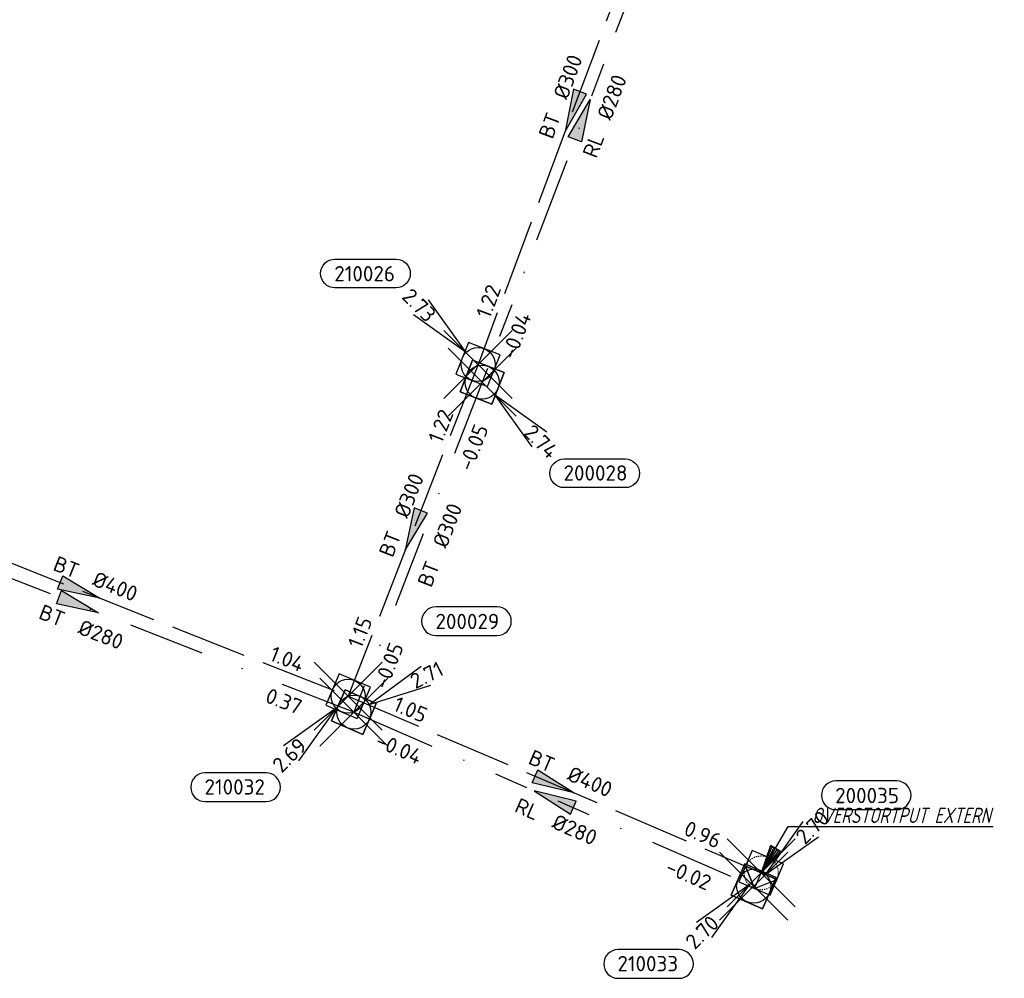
# Model space of a CAD drawing. Header units: metres. Extents: x 153343 to 157271, y 461673 to 467005.
# Tile 122 of 191: x 154226 to 154312, y 466059 to 466144. Entities that reach past the tile are written whole.
import ezdxf
from ezdxf.enums import TextEntityAlignment as Align

# ---------------------------------------------------------------- set-up
doc = ezdxf.new("R2010")
doc.units = ezdxf.units.M
doc.header["$LTSCALE"] = 0.75
doc.header["$PDMODE"] = 3
doc.header["$PDSIZE"] = 3
for name, pattern in [('HIDDENX2', [0.75, 0.5, -0.25]), ('RI-HWA_BETON', [11.4, 9, -2.4]), ('RI-RELINEN', [38, 10, -4, 0, -4, 4, -4, 4, -4, 0, -4]), ('RI-VWA_BETON', [19, 9, -5, 0, -5])]:
    doc.linetypes.add(name, pattern=pattern)
doc.layers.get('0').update_dxf_attribs({"lineweight": 25})
doc.layers.get('defpoints').update_dxf_attribs({"lineweight": 25})
for name, color, linetype in [('B-OI-RI-AANPIJLING', 1, 'Continuous'), ('B-OI-RI-HWA_PUTNUMMER-S @ 0.75', 151, 'Continuous'), ('B-OI-RI-HWA_RIOOLPUT_OVERSTORTPUT-S @ 0.75', 151, 'Continuous'), ('B-OI-RI-HWA_TRANSPORTLEIDING_BETON_300-G', 151, 'RI-HWA_BETON'), ('B-OI-RI-HWA_TRANSPORTLEIDING_BETON_400-G', 151, 'RI-HWA_BETON'), ('B-OI-RI-VWA_PUTNUMMER-S @ 0.75', 33, 'Continuous'), ('B-OI-RI-VWA_TRANSPORTLEIDING_B+RELINED_280-G', 33, 'RI-RELINEN'), ('B-OI-RI-VWA_TRANSPORTLEIDING_BETON_280-G', 33, 'RI-VWA_BETON'), ('B-OI-RI-VWA_TRANSPORTLEIDING_BETON_300-G', 33, 'RI-VWA_BETON')]:
    doc.layers.add(name, color=color, linetype=linetype)
for name, color, linetype, lineweight in [('B-OI-RI-HWA_RIOOLPUT_INSPECTIEPUT-S', 151, 'Continuous', 25), ('B-OI-RI-HWA_STROOMRICHTING-S @ 0.75', 151, 'Continuous', 25), ('B-OI-RI-VWA_RIOOLPUT_INSPECTIEPUT_BETON-S', 33, 'Continuous', 25), ('B-OI-RI-VWA_STROOMRICHTING-S @ 0.75', 33, 'Continuous', 25), ('N-OI-RI-BIJZONDERDERHEDEN-T18', 134, 'Continuous', 18)]:
    doc.layers.add(name, color=color, linetype=linetype, lineweight=lineweight)
doc.layers.add('inspectieput', color=7, linetype='Continuous', plot=False)
doc.layers.add('overstortput extern', color=7, linetype='Continuous', plot=False)
doc.styles.add('NLCS-ISO', font='isocpeur.ttf')
doc.styles.add('NLCS-ISO-M750-T18_CURSIEF', font='NLCS-ISO.ttf', dxfattribs={"oblique": 15, "height": 1.35})

# ---------------------------------------------------------------- blocks, each defined once
blk = doc.blocks.new('*U109')
at = {"ltscale": 0.1}
blk.add_hatch(color=256, dxfattribs=at).paths.add_polyline_path([(2.5, 0), (-2.5, -0.83), (-2.5, 0.83)])
at = {"ltscale": 0.1, "flags": 128}
blk.add_lwpolyline([(2.5, 0), (-2.5, -0.83), (-2.5, 0.83)], close=True, dxfattribs=at)
at = {"ltscale": 0.1, "style": 'NLCS-ISO'}
for tag, p in [('BOBL', (-17.06, 0)), ('MAT', (-1, 0.5))]:
    blk.add_attdef(tag, text='', height=1.8, dxfattribs=at).set_placement(p, align=Align.BOTTOM_RIGHT)
for tag, p in [('DIA', (1, 0.5)), ('BOBR', (16.12, 0))]:
    blk.add_attdef(tag, text='', height=1.8, dxfattribs=at).set_placement(p, align=Align.BOTTOM_LEFT)
at = {"layer": 'defpoints', "ltscale": 0.1, "style": 'NLCS-ISO', "flags": 1}
blk.add_attdef('JVA', text='', height=1.8, dxfattribs=at).set_placement((0, -1), align=Align.TOP_CENTER)
blk = doc.blocks.new('*U110')
at = {"ltscale": 0.1}
blk.add_hatch(color=256, dxfattribs=at).paths.add_polyline_path([(2.5, 0), (-2.5, -0.83), (-2.5, 0.83)])
at = {"ltscale": 0.1, "flags": 128}
blk.add_lwpolyline([(2.5, 0), (-2.5, -0.83), (-2.5, 0.83)], close=True, dxfattribs=at)
at = {"ltscale": 0.1, "style": 'NLCS-ISO'}
for tag, p in [('BOBL', (-24.55, 0)), ('MAT', (-1, 0.5))]:
    blk.add_attdef(tag, text='', height=1.8, dxfattribs=at).set_placement(p, align=Align.BOTTOM_RIGHT)
for tag, p in [('DIA', (1, 0.5)), ('BOBR', (23.61, -0.01))]:
    blk.add_attdef(tag, text='', height=1.8, dxfattribs=at).set_placement(p, align=Align.BOTTOM_LEFT)
at = {"layer": 'defpoints', "ltscale": 0.1, "style": 'NLCS-ISO', "flags": 1}
blk.add_attdef('JVA', text='', height=1.8, dxfattribs=at).set_placement((0, -1), align=Align.TOP_CENTER)
blk = doc.blocks.new('*U113')
at = {"ltscale": 0.1}
blk.add_hatch(color=256, dxfattribs=at).paths.add_polyline_path([(-2.5, 0), (2.5, -0.83), (2.5, 0.83)])
at = {"ltscale": 0.1, "flags": 128}
blk.add_lwpolyline([(-2.5, 0), (2.5, -0.83), (2.5, 0.83)], close=True, dxfattribs=at)
at = {"ltscale": 0.1, "style": 'NLCS-ISO'}
for tag, p in [('BOBL', (-11.6, 0)), ('MAT', (-1, 0.5))]:
    blk.add_attdef(tag, text='', height=1.8, dxfattribs=at).set_placement(p, align=Align.BOTTOM_RIGHT)
for tag, p in [('DIA', (1, 0.5)), ('BOBR', (10.66, 0))]:
    blk.add_attdef(tag, text='', height=1.8, dxfattribs=at).set_placement(p, align=Align.BOTTOM_LEFT)
at = {"layer": 'defpoints', "ltscale": 0.1, "style": 'NLCS-ISO', "flags": 1}
blk.add_attdef('JVA', text='', height=1.8, dxfattribs=at).set_placement((0, -1), align=Align.TOP_CENTER)
blk = doc.blocks.new('*U114')
at = {"ltscale": 0.1}
blk.add_hatch(color=256, dxfattribs=at).paths.add_polyline_path([(-2.5, 0), (2.5, -0.83), (2.5, 0.83)])
at = {"ltscale": 0.1, "flags": 128}
blk.add_lwpolyline([(-2.5, 0), (2.5, -0.83), (2.5, 0.83)], close=True, dxfattribs=at)
at = {"ltscale": 0.1, "style": 'NLCS-ISO'}
for tag, p in [('BOBL', (-22.4, 0)), ('MAT', (-1, 0.5))]:
    blk.add_attdef(tag, text='', height=1.8, dxfattribs=at).set_placement(p, align=Align.BOTTOM_RIGHT)
for tag, p in [('DIA', (1, 0.5)), ('BOBR', (21.45, -0.01))]:
    blk.add_attdef(tag, text='', height=1.8, dxfattribs=at).set_placement(p, align=Align.BOTTOM_LEFT)
at = {"layer": 'defpoints', "ltscale": 0.1, "style": 'NLCS-ISO', "flags": 1}
blk.add_attdef('JVA', text='', height=1.8, dxfattribs=at).set_placement((0, -1), align=Align.TOP_CENTER)
blk = doc.blocks.new('*U121')
at = {"ltscale": 0.1}
blk.add_hatch(color=256, dxfattribs=at).paths.add_polyline_path([(-2.5, 0), (2.5, -0.83), (2.5, 0.83)])
at = {"ltscale": 0.1, "flags": 128}
blk.add_lwpolyline([(-2.5, 0), (2.5, -0.83), (2.5, 0.83)], close=True, dxfattribs=at)
at = {"ltscale": 0.1, "style": 'NLCS-ISO'}
for tag, p in [('BOBL', (-16.29, -3.24)), ('MAT', (-1, -3.74))]:
    blk.add_attdef(tag, text='', height=1.8, dxfattribs=at).set_placement(p, align=Align.BOTTOM_RIGHT)
for tag, p in [('BOBR', (15.34, -3.24)), ('DIA', (1, -3.74))]:
    blk.add_attdef(tag, text='', height=1.8, dxfattribs=at).set_placement(p, align=Align.BOTTOM_LEFT)
at = {"layer": 'defpoints', "ltscale": 0.1, "style": 'NLCS-ISO', "flags": 1}
blk.add_attdef('JVA', text='', height=1.8, dxfattribs=at).set_placement((0, -1), align=Align.TOP_CENTER)
blk = doc.blocks.new('*U133')
at = {"ltscale": 0.1}
blk.add_hatch(color=256, dxfattribs=at).paths.add_polyline_path([(2.5, 0), (-2.5, -0.83), (-2.5, 0.83)])
at = {"ltscale": 0.1, "flags": 128}
blk.add_lwpolyline([(2.5, 0), (-2.5, -0.83), (-2.5, 0.83)], close=True, dxfattribs=at)
at = {"ltscale": 0.1, "style": 'NLCS-ISO'}
for tag, p in [('BOBL', (-21.81, -3.24)), ('MAT', (-1, -3.74))]:
    blk.add_attdef(tag, text='', height=1.8, dxfattribs=at).set_placement(p, align=Align.BOTTOM_RIGHT)
for tag, p in [('BOBR', (24.43, -3.23)), ('DIA', (1, -3.74))]:
    blk.add_attdef(tag, text='', height=1.8, dxfattribs=at).set_placement(p, align=Align.BOTTOM_LEFT)
at = {"layer": 'defpoints', "ltscale": 0.1, "style": 'NLCS-ISO', "flags": 1}
blk.add_attdef('JVA', text='', height=1.8, dxfattribs=at).set_placement((0, -1), align=Align.TOP_CENTER)
blk = doc.blocks.new('*U134')
at = {"ltscale": 0.1, "style": 'NLCS-ISO'}
for tag, p in [('BOBL', (-11.47, -3.24)), ('MAT', (-1, -3.74))]:
    blk.add_attdef(tag, text='', height=1.8, dxfattribs=at).set_placement(p, align=Align.BOTTOM_RIGHT)
for tag, p in [('BOBR', (10.52, -3.24)), ('DIA', (1, -3.74))]:
    blk.add_attdef(tag, text='', height=1.8, dxfattribs=at).set_placement(p, align=Align.BOTTOM_LEFT)
at = {"layer": 'defpoints', "ltscale": 0.1, "style": 'NLCS-ISO', "flags": 1}
blk.add_attdef('JVA', text='', height=1.8, dxfattribs=at).set_placement((0, -1), align=Align.TOP_CENTER)
blk = doc.blocks.new('*U145')
at = {"ltscale": 0.1}
blk.add_hatch(color=256, dxfattribs=at).paths.add_polyline_path([(2.5, 0), (-2.5, -0.83), (-2.5, 0.83)])
at = {"ltscale": 0.1, "flags": 128}
blk.add_lwpolyline([(2.5, 0), (-2.5, -0.83), (-2.5, 0.83)], close=True, dxfattribs=at)
at = {"ltscale": 0.1, "style": 'NLCS-ISO'}
for tag, p in [('BOBL', (-23.74, -3.24)), ('MAT', (-1, -3.74))]:
    blk.add_attdef(tag, text='', height=1.8, dxfattribs=at).set_placement(p, align=Align.BOTTOM_RIGHT)
for tag, p in [('BOBR', (22.79, -3.23)), ('DIA', (1, -3.74))]:
    blk.add_attdef(tag, text='', height=1.8, dxfattribs=at).set_placement(p, align=Align.BOTTOM_LEFT)
at = {"layer": 'defpoints', "ltscale": 0.1, "style": 'NLCS-ISO', "flags": 1}
blk.add_attdef('JVA', text='', height=1.8, dxfattribs=at).set_placement((0, -1), align=Align.TOP_CENTER)
blk = doc.blocks.new('B-SRI-PUT_OVERSTORT-SO')
at = {"ltscale": 0.1}
for p, q in [((0, 2), (-2, 0)), ((0, 2), (0, -2)), ((0, 2), (2, 0)), ((2, 0), (-2, 0))]:
    blk.add_line(p, q, dxfattribs=at)
at = {"lineweight": -3, "flags": 128}
blk.add_lwpolyline([(-2, -2), (2, -2), (2, 2), (-2, 2)], close=True, dxfattribs=at)
at = {"ltscale": 0.1, "flags": 128}
blk.add_lwpolyline([(0, 2), (-2, 0), (2, 0)], close=True, dxfattribs=at)
at = {"linetype": 'HIDDENX2', "lineweight": -3, "ltscale": 0.25}
blk.add_circle((0, 0), 2, dxfattribs=at)
blk = doc.blocks.new('*U241')
for q in [(-7.6, -5.83), (-5.83, -7.6)]:
    blk.add_line((-1.41, -1.41), q)
blk.add_lwpolyline([(-16.81, -12.39), (-9.65, -12.39, 1), (-9.65, -9.01), (-16.81, -9.01, 1)], format="xyb", close=True)
at = {"ltscale": 0.1, "style": 'NLCS-ISO'}
blk.add_attdef('PUTHGT', text='', height=1.8, rotation=45, dxfattribs=at).set_placement((-8.44, -8.48), align=Align.MIDDLE_LEFT)
blk.add_attdef('PUTNR', text='', height=1.8, dxfattribs=at).set_placement((-13.33, -8.87), align=Align.MIDDLE_CENTER)
blk = doc.blocks.new('B-SRI-PUT_HWA-SO')
at = {"lineweight": -3, "flags": 128}
blk.add_lwpolyline([(-2, -2), (2, -2), (2, 2), (-2, 2)], close=True, dxfattribs=at)
at = {"lineweight": -3}
blk.add_circle((0, 0), 2, dxfattribs=at)
blk = doc.blocks.new('*U255')
for q in [(-5.83, 7.6), (-7.6, 5.83)]:
    blk.add_line((-1.41, 1.41), q)
blk.add_lwpolyline([(-16.81, 12.39), (-9.65, 12.39, -1), (-9.65, 9.01), (-16.81, 9.01, -1)], format="xyb", close=True)
at = {"ltscale": 0.1, "style": 'NLCS-ISO'}
blk.add_attdef('PUTNR', text='', height=1.8, dxfattribs=at).set_placement((-13.33, 10.67), align=Align.MIDDLE_CENTER)
blk.add_attdef('PUTHGT', text='', height=1.8, rotation=315, dxfattribs=at).set_placement((-8.44, 8.48), align=Align.MIDDLE_LEFT)
blk = doc.blocks.new('*U43')
for q in [(5.83, 7.6), (7.6, 5.83)]:
    blk.add_line((1.41, 1.41), q)
blk.add_lwpolyline([(16.81, 12.39), (9.65, 12.39, 1), (9.65, 9.01), (16.81, 9.01, 1)], format="xyb", close=True)
at = {"ltscale": 0.1, "style": 'NLCS-ISO'}
blk.add_attdef('PUTHGT', text='', height=1.8, rotation=45, dxfattribs=at).set_placement((5.39, 5.43), align=Align.MIDDLE_LEFT)
blk.add_attdef('PUTNR', text='', height=1.8, dxfattribs=at).set_placement((13.33, 10.67), align=Align.MIDDLE_CENTER)
blk = doc.blocks.new('*U420')
for q in [(7.91, 5.41), (9.04, 3.17)]:
    blk.add_line((1.78, 0.9), q)
blk.add_lwpolyline([(16.81, 12.39), (9.65, 12.39, 1), (9.65, 9.01), (16.81, 9.01, 1)], format="xyb", close=True)
at = {"ltscale": 0.1, "style": 'NLCS-ISO'}
blk.add_attdef('PUTNR', text='', height=1.8, dxfattribs=at).set_placement((13.33, 10.67), align=Align.MIDDLE_CENTER)
blk.add_attdef('PUTHGT', text='', height=1.8, rotation=26.8437, dxfattribs=at).set_placement((6.81, 3.48), align=Align.MIDDLE_LEFT)
blk = doc.blocks.new('*U321')
for q in [(5.83, -7.6), (7.6, -5.83)]:
    blk.add_line((1.41, -1.41), q)
blk.add_lwpolyline([(16.81, -12.39), (9.65, -12.39, -1), (9.65, -9.01), (16.81, -9.01, -1)], format="xyb", close=True)
at = {"ltscale": 0.1, "style": 'NLCS-ISO'}
blk.add_attdef('PUTHGT', text='', height=1.8, rotation=315, dxfattribs=at).set_placement((5.39, -5.43), align=Align.MIDDLE_LEFT)
blk.add_attdef('PUTNR', text='', height=1.8, dxfattribs=at).set_placement((13.33, -8.87), align=Align.MIDDLE_CENTER)
blk = doc.blocks.new('B-SRI-PUT_VWA-SO')
at = {"flags": 128}
blk.add_lwpolyline([(-2, 2), (2, 2), (2, -2), (-2, -2)], close=True, dxfattribs=at)
at = {"lineweight": -3, "flags": 128}
blk.add_lwpolyline([(2, -2), (2, 2), (-2, 2), (-2, -2)], close=True, dxfattribs=at)
at = {"lineweight": -3}
blk.add_circle((0, 0), 2, dxfattribs=at)

msp = doc.modelspace()

# ---------------------------------------------------------------- linework, layer by layer
at = {"layer": 'B-OI-RI-AANPIJLING', "transparency": 33554610, "flags": 128}
msp.add_lwpolyline([(154290.96, 466068.33), (154292.664, 466070.229), (154291.784, 466070.745), (154290.96, 466068.33), (154291.931, 466070.659), (154292.077, 466070.573), (154290.96, 466068.33), (154292.371, 466070.401), (154292.517, 466070.315), (154290.96, 466068.33), (154293.354, 466072.414), (154311.399, 466072.414)], dxfattribs=at)
at = {"layer": 'B-OI-RI-HWA_TRANSPORTLEIDING_BETON_300-G', "transparency": 33554610}
for p, q in [((154282.66, 466157.75), (154266, 466113.16)), ((154266, 466113.16), (154254.55, 466083.91))]:
    msp.add_line(p, q, dxfattribs=at)
at = {"layer": 'B-OI-RI-HWA_TRANSPORTLEIDING_BETON_400-G', "transparency": 33554610}
for p, q in [((154207.27, 466102.59), (154254.55, 466083.91)), ((154254.55, 466083.91), (154290.96, 466068.33))]:
    msp.add_line(p, q, dxfattribs=at)
at = {"layer": 'B-OI-RI-VWA_TRANSPORTLEIDING_B+RELINED_280-G', "transparency": 33554610}
for p, q in [((154284.05, 466157.94), (154266.36, 466111.59)), ((154255.06, 466082.5), (154290.3, 466067.15))]:
    msp.add_line(p, q, dxfattribs=at)
at = {"layer": 'B-OI-RI-VWA_TRANSPORTLEIDING_BETON_280-G', "transparency": 33554610}
msp.add_line((154255.06, 466082.5), (154206.55, 466101.41), dxfattribs=at)
at = {"layer": 'B-OI-RI-VWA_TRANSPORTLEIDING_BETON_300-G', "transparency": 33554610}
msp.add_line((154266.36, 466111.59), (154255.06, 466082.5), dxfattribs=at)
at = {"layer": 'inspectieput', "color": 0, "transparency": 33554610}
for p in [(154266, 466113.16), (154266.36, 466111.59), (154254.55, 466083.91), (154255.06, 466082.5), (154290.3, 466067.15)]:
    msp.add_point(p, dxfattribs=at)
at = {"layer": 'inspectieput'}
for p in [(154266, 466113.16), (154266, 466113.16), (154266.36, 466111.59), (154266.36, 466111.59), (154254.55, 466083.91), (154254.55, 466083.91), (154255.06, 466082.5), (154255.06, 466082.5), (154290.3, 466067.15), (154290.3, 466067.15)]:
    msp.add_point(p, dxfattribs=at)
at = {"layer": 'overstortput extern', "color": 0, "transparency": 33554610}
msp.add_point((154290.96, 466068.33), dxfattribs=at)

# ---------------------------------------------------------------- block references
at = {"layer": 'B-OI-RI-HWA_PUTNUMMER-S @ 0.75', "color": 0, "transparency": 33554610, "xscale": 0.75, "yscale": 0.75, "zscale": 0.75}
msp.add_blockref('*U255', (154266, 466113.16), dxfattribs=at).add_auto_attribs({'PUTNR': '210026', 'PUTHGT': '2.73'})
at = {"layer": 'B-OI-RI-HWA_PUTNUMMER-S @ 0.75', "color": 0, "transparency": 33554610}
ref = msp.add_blockref('*U241', (154254.55, 466083.91), dxfattribs=dict(at, xscale=0.75, yscale=0.75, zscale=0.75))
ref.add_attrib('PUTNR', '210032', dxfattribs={"layer": '0', "ltscale": 0.1, "height": 1.35, "style": 'NLCS-ISO'}).set_placement((154244.55, 466075.91), align=Align.MIDDLE_CENTER)
ref.add_attrib('PUTHGT', '2.69', dxfattribs={"layer": '0', "ltscale": 0.1, "height": 1.35, "rotation": 45, "style": 'NLCS-ISO'}).set_placement((154248.218, 466077.548), align=Align.MIDDLE_LEFT)
ref = msp.add_blockref('*U241', (154290.96, 466068.33), dxfattribs=dict(at, xscale=0.75, yscale=0.75, zscale=0.75))
ref.add_attrib('PUTNR', '210033', dxfattribs={"layer": '0', "ltscale": 0.1, "height": 1.35, "style": 'NLCS-ISO'}).set_placement((154280.96, 466060.33), align=Align.MIDDLE_CENTER)
ref.add_attrib('PUTHGT', '2.70', dxfattribs={"layer": '0', "ltscale": 0.1, "height": 1.35, "rotation": 45, "style": 'NLCS-ISO'}).set_placement((154284.628, 466061.968), align=Align.MIDDLE_LEFT)
at = {"layer": 'B-OI-RI-HWA_RIOOLPUT_INSPECTIEPUT-S', "transparency": 33554610}
for p, xscale, yscale, zscale, rotation in [((154266, 466113.16), 0.75, 0.75, 0.75, 248.6219923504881), ((154266, 466113.16), 0.75, 0.75, 0.75, 248.6219923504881), ((154266, 466113.16), 0.75, 0.75, 0.75, 248.6219923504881), ((154254.55, 466083.91), 0.7500000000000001, 0.7500000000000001, 0.7500000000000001, 336.8337037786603), ((154254.55, 466083.91), 0.7500000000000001, 0.7500000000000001, 0.7500000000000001, 336.8337037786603), ((154254.55, 466083.91), 0.7500000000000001, 0.7500000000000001, 0.7500000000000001, 336.8337037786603)]:
    msp.add_blockref('B-SRI-PUT_HWA-SO', p, dxfattribs=dict(at, xscale=xscale, yscale=yscale, zscale=zscale, rotation=rotation))
at = {"layer": 'B-OI-RI-HWA_RIOOLPUT_OVERSTORTPUT-S @ 0.75', "color": 0, "transparency": 33554610, "xscale": 0.75, "yscale": 0.75, "zscale": 0.75, "rotation": 156.8337037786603}
msp.add_blockref('B-SRI-PUT_OVERSTORT-SO', (154290.96, 466068.33), dxfattribs=at)
at = {"layer": 'B-OI-RI-HWA_STROOMRICHTING-S @ 0.75', "color": 0, "transparency": 33554610, "xscale": 0.75, "yscale": 0.75, "zscale": 0.75}
for name, p, rotation, values in [('*U114', (154274.33, 466135.455), 69.51298580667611, {'MAT': 'BT', 'DIA': '%%c300', 'BOBL': '1.22', 'BOBR': '1.29'}), ('*U113', (154260.275, 466098.535), 68.62199235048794, {'MAT': 'BT', 'DIA': '%%c300', 'BOBL': '1.15', 'BOBR': '1.22'}), ('*U110', (154230.91, 466093.25), 338.4413677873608, {'MAT': 'BT', 'DIA': '%%c400', 'BOBL': '1.12', 'BOBR': '1.04'}), ('*U109', (154272.755, 466076.12), 336.8337037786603, {'MAT': 'BT', 'DIA': '%%c400', 'BOBL': '1.05', 'BOBR': '0.96'})]:
    msp.add_blockref(name, p, dxfattribs=dict(at, rotation=rotation)).add_auto_attribs(values)
at = {"layer": 'B-OI-RI-VWA_PUTNUMMER-S @ 0.75', "color": 0, "transparency": 33554610}
ref = msp.add_blockref('*U321', (154266.36, 466111.59), dxfattribs=dict(at, xscale=0.75, yscale=0.75, zscale=0.75))
ref.add_attrib('PUTNR', '200028', dxfattribs={"layer": '0', "ltscale": 0.1, "height": 1.35, "style": 'NLCS-ISO'}).set_placement((154276.36, 466103.59), align=Align.MIDDLE_CENTER)
ref.add_attrib('PUTHGT', '2.74', dxfattribs={"layer": '0', "ltscale": 0.1, "height": 1.35, "rotation": 315, "style": 'NLCS-ISO'}).set_placement((154270.401, 466107.519), align=Align.MIDDLE_LEFT)
at = {"layer": 'B-OI-RI-VWA_PUTNUMMER-S @ 0.75', "color": 0, "transparency": 33554610, "xscale": 0.75, "yscale": 0.75, "zscale": 0.75}
for name, p, values in [('*U420', (154255.06, 466082.5), {'PUTNR': '200029', 'PUTHGT': '2.71'}), ('*U43', (154290.3, 466067.15), {'PUTNR': '200035', 'PUTHGT': '2.70'})]:
    msp.add_blockref(name, p, dxfattribs=at).add_auto_attribs(values)
at = {"layer": 'B-OI-RI-VWA_RIOOLPUT_INSPECTIEPUT_BETON-S', "transparency": 33554610}
for p, xscale, yscale, zscale, rotation in [((154266.36, 466111.59), 0.749999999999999, 0.749999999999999, 0.749999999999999, 248.7713587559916), ((154255.06, 466082.5), 0.7499999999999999, 0.7499999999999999, 0.7499999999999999, 336.4628020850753), ((154290.3, 466067.15), 0.7500000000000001, 0.7500000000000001, 0.7500000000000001, 156.4628020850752)]:
    msp.add_blockref('B-SRI-PUT_VWA-SO', p, dxfattribs=dict(at, xscale=xscale, yscale=yscale, zscale=zscale, rotation=rotation))
at = {"layer": 'B-OI-RI-VWA_STROOMRICHTING-S @ 0.75', "color": 0, "transparency": 33554610}
for name, p, xscale, yscale, zscale, rotation, values in [('*U145', (154275.205, 466134.765), 0.75, 0.75, 0.75, 69.1100812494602, {'MAT': 'RL', 'DIA': '%%c280', 'BOBL': '-0.04', 'BOBR': '-0.23'}), ('*U134', (154260.71, 466097.045), 0.75, 0.75, 0.75, 68.77135875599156, {'MAT': 'BT', 'DIA': '%%c300', 'BOBL': '-0.05', 'BOBR': '-0.05'}), ('*U133', (154230.805, 466091.955), 0.75, 0.75, 0.75, 338.7033410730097, {'MAT': 'BT', 'DIA': '%%c280', 'BOBL': '0.54', 'BOBR': '0.37'}), ('*U121', (154272.68, 466074.825), 0.7499999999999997, 0.7499999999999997, 0.7499999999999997, 336.4628020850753, {'MAT': 'RL', 'DIA': '%%c280', 'BOBL': '-0.04', 'BOBR': '-0.02'})]:
    msp.add_blockref(name, p, dxfattribs=dict(at, xscale=xscale, yscale=yscale, zscale=zscale, rotation=rotation)).add_auto_attribs(values)

# ---------------------------------------------------------------- texts
at = {"layer": 'N-OI-RI-BIJZONDERDERHEDEN-T18', "transparency": 33554610, "style": 'NLCS-ISO-M750-T18_CURSIEF', "oblique": 15, "width": 0.8}
msp.add_text('OVERSTORTPUT EXTERN', height=1.35, dxfattribs=at).set_placement((154295.455, 466072.726))

doc.saveas('drawing.dxf')
